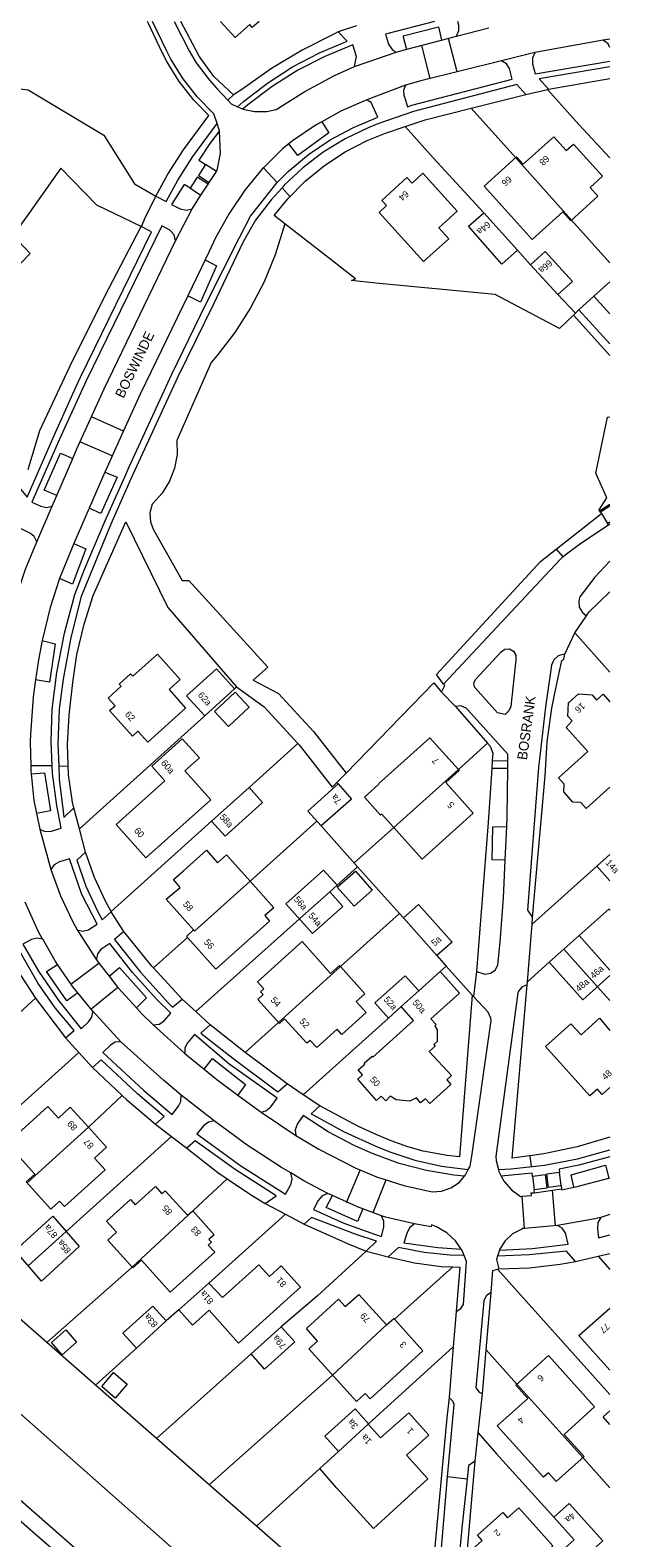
# Model space of a CAD drawing. Header units: metres. Extents: x 83575 to 86200, y 450600 to 453750.
# Tile 24 of 94: x 84762 to 84851, y 451069 to 451299. Entities that reach past the tile are written whole.
import ezdxf
from ezdxf.enums import TextEntityAlignment as Align

# ---------------------------------------------------------------- set-up
doc = ezdxf.new("R2010")
doc.units = ezdxf.units.M
for name, color, linetype, lineweight in [('gw-bs-grondwerklijn', 253, 'Continuous', 18), ('kd-bs-kadastralegrens', 253, 'Continuous', 18), ('og-bs-bebouwing', 253, 'Continuous', 18), ('og-bs-huisnummer', 253, 'Continuous', 18), ('og-bs-straatnaam', 253, 'Continuous', 25), ('vh-bs-randverharding', 253, 'Continuous', 18)]:
    doc.layers.add(name, color=color, linetype=linetype, lineweight=lineweight)
doc.styles.add('Styledgn001', font='dgn001.shx')

msp = doc.modelspace()

# ---------------------------------------------------------------- linework, layer by layer
at = {"layer": 'gw-bs-grondwerklijn'}
for p, q in [((84840.62, 451289.65), (84850, 451291.29)), ((84792.6, 451288.78), (84791.74, 451287.97)), ((84790, 451277.11), (84788.33, 451278.21)), ((84797.17, 451277.69), (84799.25, 451275.43)), ((84785.97, 451274.6), (84787.64, 451273.5)), ((84801.2, 451273.32), (84800, 451274.62)), ((84850, 451249.09), (84844.46, 451255.25)), ((84841.8, 451219.57), (84848.68, 451225)), ((84848.55, 451225.2), (84848.68, 451225)), ((84848.68, 451225), (84849.62, 451223.5)), ((84841.8, 451219.57), (84842.83, 451218.4)), ((84826.43, 451195.62), (84831.32, 451189.99)), ((84764.97, 451186.55), (84761.68, 451186.58)), ((84765.96, 451186.54), (84767.42, 451186.53)), ((84831.98, 451186.14), (84831.43, 451177.93)), ((84808.37, 451184.02), (84809.77, 451185.46)), ((84831.43, 451177.93), (84829.65, 451155.22)), ((84773.96, 451164.32), (84773.94, 451164.36)), ((84758.62, 451157), (84762.42, 451151.13)), ((84784.76, 451150.99), (84780.42, 451155.75)), ((84829.18, 451151.43), (84829.01, 451151.61)), ((84762.42, 451151.13), (84767.01, 451145.12)), ((84794.38, 451142.88), (84789.06, 451147.1)), ((84800.76, 451138.1), (84794.38, 451142.88)), ((84771.12, 451140.59), (84775.63, 451136.33)), ((84837.76, 451127.15), (84837.98, 451125.51)), ((84838.18, 451123.99), (84838.43, 451122.01)), ((84842.57, 451122.59), (84842.31, 451124.58)), ((84788.81, 451046.47), (84705.69, 451118.78)), ((84764.13, 451098.67), (84756.07, 451105.72)), ((84831.11, 451097.57), (84831.87, 451106.32)), ((84771.54, 451092.19), (84764.13, 451098.67)), ((84830.54, 451090.85), (84831.11, 451097.57)), ((84780.84, 451084.05), (84771.54, 451092.19)), ((84788.89, 451077.01), (84780.84, 451084.05)), ((84796.11, 451070.68), (84788.89, 451077.01))]:
    msp.add_line(p, q, dxfattribs=at)
for points in [[(84780.76, 451273.34), (84782.61, 451276.73), (84784.98, 451280.44), (84788.82, 451285.66), (84786.54, 451288), (84784.31, 451290.86), (84782.45, 451293.89), (84781.75, 451295.25), (84779.62, 451299.69), (84779.49, 451300)], [(84808.58, 451298.38), (84807.99, 451298.11), (84803.09, 451295.63), (84798.38, 451292.8), (84793.89, 451289.64), (84792.6, 451288.78), (84789.62, 451291.6), (84787.35, 451294.7), (84784.55, 451300)], [(84747.27, 451296.71), (84756.34, 451287.87), (84758.4, 451289.93), (84761.32, 451289.57), (84772.81, 451282.65)], [(84828.83, 451286.76), (84837.17, 451288.83), (84837.18, 451288.83)], [(84818.78, 451283.98), (84821.8, 451285.01), (84828.83, 451286.76)], [(84772.81, 451282.65), (84777.5, 451275.23), (84780.76, 451273.34)], [(84800.41, 451269.16), (84798.81, 451270.41), (84800.87, 451272.98), (84803.53, 451275.67), (84806.46, 451278.06), (84809.63, 451280.12), (84813, 451281.84), (84815.76, 451282.94), (84818.78, 451283.98)], [(84778.54, 451268.74), (84771.75, 451272.01), (84766.28, 451277.61), (84761.4, 451270.74), (84759, 451267.35), (84761.62, 451264.64), (84755.58, 451258.46), (84749.98, 451263.87), (84749.51, 451263.35), (84745.49, 451267.15), (84744.22, 451267.66), (84743.15, 451268.51), (84742.37, 451269.63), (84741.95, 451270.93), (84741.89, 451271.51), (84730.92, 451282.03)], [(84761.28, 451231.73), (84763.09, 451237.64), (84768.08, 451248.29), (84773.58, 451259.27), (84778.54, 451268.74)], [(84800.41, 451269.16), (84798.95, 451264.44), (84797.26, 451260.3)], [(84844.46, 451255.25), (84842.3, 451253.21), (84832.49, 451258.36), (84814.3, 451260.09), (84810.57, 451260.49), (84811.2, 451260.79), (84807.95, 451263.28), (84800.41, 451269.16)], [(84797.26, 451260.3), (84795.2, 451256.33), (84792.79, 451252.57), (84790.06, 451249.03), (84789.18, 451248.02), (84783.97, 451236.15), (84783.99, 451234.02), (84783.62, 451231.92), (84782.86, 451229.93), (84781.74, 451228.11), (84780.31, 451226.53), (84780.18, 451226.42), (84779.86, 451225.11), (84779.94, 451223.76), (84780.36, 451222.6), (84784.78, 451214.78), (84785.78, 451214.78), (84797.83, 451201.61), (84795.6, 451199.61), (84799.47, 451197.58), (84804.81, 451191.77), (84809.77, 451185.46)], [(84848.41, 451225.42), (84848.34, 451225.54), (84849.53, 451227.37), (84847.85, 451231.14), (84849.62, 451239.68), (84850, 451239.75)], [(84768.26, 451180.16), (84768.04, 451181.04), (84767.47, 451185.16), (84767.3, 451189.84), (84767.54, 451194.26), (84768.1, 451199.23), (84768.74, 451203.52), (84769.83, 451208.14), (84771.21, 451212.53), (84776.18, 451223.73), (84782.57, 451210.67), (84792.99, 451198.64), (84793.08, 451198.57)], [(84824.62, 451199), (84823.57, 451200.46), (84839.43, 451217.71), (84841.8, 451219.57)], [(84846.43, 451209.42), (84846.83, 451210.04), (84850, 451213.09)], [(84838.19, 451163.42), (84840.1, 451185.02), (84840.42, 451190.2), (84841.14, 451195.33), (84841.6, 451197.65), (84842.64, 451202.6), (84842.97, 451202.81), (84843.1, 451203.55)], [(84793.08, 451198.57), (84797.26, 451195.55), (84802.41, 451189.95)], [(84809.77, 451185.46), (84823.16, 451199.22), (84824.31, 451197.78)], [(84805.87, 451034.49), (84707.56, 451120.69), (84629.63, 451188.94)], [(84802.41, 451189.95), (84802.6, 451189.74), (84807.66, 451183.3), (84808.37, 451184.02)], [(84831.32, 451189.99), (84831.72, 451189.53), (84832.15, 451188.47), (84832.06, 451187.36)], [(84773.94, 451164.36), (84773.13, 451165.81), (84771.4, 451169.53), (84770.03, 451173.4)], [(84780.42, 451155.75), (84780.17, 451156.03), (84775.88, 451161.32)], [(84829.01, 451151.61), (84827.08, 451126.95), (84825.17, 451127.16), (84821.5, 451127.85), (84819.16, 451128.5), (84816.62, 451129.4), (84814.44, 451130.31), (84811.67, 451131.61), (84805.77, 451134.74)], [(84850, 451129.96), (84845, 451128.5), (84839.91, 451127.44), (84837.76, 451127.15), (84835.08, 451126.79), (84837.38, 451153.19)], [(84775.63, 451136.33), (84776.35, 451135.66), (84780.71, 451131.94)], [(84707.22, 451134.25), (84747.39, 451099.04), (84811.18, 451042.68)], [(84785.5, 451128.28), (84790.23, 451124.59), (84791.66, 451123.62)], [(84791.66, 451123.62), (84795.2, 451121.22), (84797.44, 451119.85)], [(84803.35, 451116.73), (84810.06, 451113.72), (84812.81, 451112.61)], [(84816.18, 451111.73), (84820.18, 451110.81), (84824.25, 451110.28), (84826.05, 451110.2)], [(84826.05, 451110.2), (84827.09, 451110.15), (84826.56, 451103.41)], [(84833.03, 451109.91), (84837.73, 451110.06), (84842.4, 451110.61), (84844.72, 451111.03)], [(84825.46, 451090.31), (84825.12, 451087.21), (84821.54, 451048.5), (84815.21, 451053.94), (84796.11, 451070.68)], [(84829.16, 451042.17), (84826.66, 451044.35), (84826.29, 451044.49), (84829.42, 451080.6)]]:
    msp.add_lwpolyline(points, dxfattribs=at)
at = {"layer": 'kd-bs-kadastralegrens'}
for p, q in [((84835.62, 451279.22), (84828.83, 451286.76)), ((84818.78, 451283.98), (84819.24, 451283.47)), ((84850, 451263.22), (84844.14, 451269.73)), ((84835.89, 451265.13), (84837.88, 451262.92)), ((84850, 451260.29), (84847.54, 451258.12)), ((84842.06, 451258.36), (84844.75, 451255.53)), ((84844.75, 451255.53), (84844.46, 451255.25)), ((84845.26, 451256.02), (84844.75, 451255.53)), ((84844.65, 451206.8), (84850, 451200.82)), ((84792.76, 451198.29), (84793.08, 451198.57)), ((84769.1, 451176.97), (84788.21, 451194.17)), ((84802.41, 451189.95), (84794.97, 451183.26)), ((84826.88, 451186), (84831.32, 451189.99)), ((84808.54, 451183.81), (84808.37, 451184.02)), ((84789.25, 451178.12), (84773.94, 451164.36)), ((84795.12, 451168.96), (84805.31, 451178.12)), ((84805.95, 451177.41), (84811.53, 451171.17)), ((84811.01, 451171.75), (84817.02, 451177.16)), ((84848.01, 451171.25), (84838.11, 451162.45)), ((84786.85, 451149.1), (84802.66, 451163.23)), ((84817.91, 451164.05), (84818.5, 451163.38)), ((84780.42, 451155.75), (84785.58, 451160.39)), ((84823.62, 451157.64), (84825.04, 451156.05)), ((84837.42, 451153.66), (84840.75, 451156.64)), ((84848.11, 451152.9), (84850, 451150.79)), ((84799.47, 451147.43), (84794.38, 451142.88)), ((84803.24, 451136.44), (84816.23, 451148.13)), ((84754.01, 451129.37), (84769.04, 451142.88)), ((84775.63, 451136.33), (84770.47, 451131.48)), ((84800.53, 451118.22), (84788.83, 451107.73)), ((84764.13, 451098.67), (84777.13, 451110.17)), ((84826.05, 451110.2), (84817.14, 451102.25)), ((84850, 451090.75), (84832.87, 451109.87)), ((84848.22, 451111.82), (84850, 451109.82)), ((84784.25, 451103.67), (84782.35, 451101.98)), ((84777.81, 451097.8), (84771.54, 451092.19)), ((84795.27, 451096.93), (84780.84, 451084.05)), ((84813.2, 451086.27), (84826.1, 451098.03)), ((84831.11, 451097.57), (84835.82, 451092.34)), ((84807.71, 451093.7), (84788.89, 451077.01)), ((84845.88, 451081.15), (84850, 451076.56)), ((84796.11, 451070.68), (84805.74, 451079.46))]:
    msp.add_line(p, q, dxfattribs=at)
for points in [[(84850, 451279.2), (84845.23, 451284.3), (84840.46, 451289.61)], [(84819.24, 451283.47), (84823.05, 451279.2), (84830.79, 451270.8)], [(84808.4, 451168.36), (84811.53, 451171.17), (84817.91, 451164.05), (84808.91, 451155.96)], [(84845.29, 451160.7), (84849.85, 451164.74), (84850, 451164.57)], [(84824.09, 451155.2), (84825.04, 451156.05), (84829.01, 451151.61)], [(84756.77, 451146.06), (84756.88, 451146.14), (84762.42, 451151.13)], [(84783.16, 451130.07), (84777.91, 451125.33), (84767.09, 451115.59)], [(84786.41, 451118.77), (84786.46, 451118.82), (84791.66, 451123.62)], [(84812.81, 451112.61), (84805.39, 451105.79), (84799.86, 451101.07)], [(84829.89, 451084.93), (84832.7, 451081.74), (84841.43, 451072.09)]]:
    msp.add_lwpolyline(points, dxfattribs=at)
at = {"layer": 'og-bs-bebouwing'}
for p, q in [((84835.62, 451279.22), (84844.14, 451269.73)), ((84817.02, 451177.16), (84826.88, 451186)), ((84802.66, 451163.23), (84807.28, 451167.36)), ((84842.96, 451158.62), (84848.11, 451152.9)), ((84799.47, 451147.43), (84808.91, 451155.96)), ((84818.16, 451149.87), (84820.84, 451152.27)), ((84761.13, 451123), (84770.47, 451131.48)), ((84777.13, 451110.17), (84786.41, 451118.77)), ((84761.3, 451110.38), (84767.09, 451115.59)), ((84807.71, 451093.7), (84815.91, 451101.38)), ((84835.82, 451092.34), (84845.88, 451081.15)), ((84808.63, 451082.09), (84813.15, 451086.22))]:
    msp.add_line(p, q, dxfattribs=at)
for points in [[(84796.5, 451300), (84795.46, 451299.07), (84795.07, 451299.52), (84792.85, 451297.53), (84790.63, 451300)], [(84848.87, 451276.39), (84846.97, 451274.69), (84848.17, 451273.35), (84844.01, 451269.61), (84842.8, 451270.95), (84838.15, 451266.76), (84830.83, 451274.9), (84835.77, 451279.35), (84836.78, 451278.23), (84841.43, 451282.42), (84843.33, 451280.32), (84844.44, 451281.31), (84848.87, 451276.39)], [(84814.82, 451270.88), (84815.93, 451271.93), (84815.2, 451272.69), (84819.04, 451276.2), (84819.82, 451275.35), (84821.45, 451276.89), (84826.7, 451271.1), (84823.9, 451268.56), (84825.41, 451266.86), (84821.59, 451263.4), (84814.82, 451270.88)], [(84830.79, 451270.8), (84835.89, 451265.13), (84833.51, 451263), (84828.45, 451268.77), (84830.79, 451270.8)], [(84840.11, 451264.93), (84844.29, 451260.37), (84842.06, 451258.36), (84837.88, 451262.92), (84840.11, 451264.93)], [(84850, 451250.88), (84845.26, 451256.02), (84847.54, 451258.12), (84850, 451255.45)], [(84782.77, 451198.17), (84785.3, 451195.35), (84779.52, 451190.17), (84778.03, 451191.83), (84777.2, 451191.09), (84773.72, 451194.97), (84774.54, 451195.7), (84773.51, 451196.85), (84775.5, 451198.67), (84775.18, 451199.02), (84776.92, 451200.57), (84777.25, 451200.2), (84781.02, 451203.58), (84784.49, 451199.71), (84782.77, 451198.17)], [(84792.76, 451198.29), (84788.21, 451194.17), (84785.46, 451197.22), (84790.03, 451201.34), (84792.76, 451198.29)], [(84792.83, 451197.8), (84794.98, 451195.51), (84791.83, 451192.55), (84789.68, 451194.84), (84792.83, 451197.8)], [(84850, 451183.29), (84846.39, 451180.04), (84845.53, 451180.98), (84844.31, 451181.01), (84842.95, 451182.57), (84843.03, 451183.76), (84842.17, 451184.72), (84846.63, 451188.74), (84843.31, 451192.41), (84844.21, 451193.42), (84843.56, 451194.13), (84843.66, 451196.16), (84845.21, 451197.52), (84847.26, 451197.4), (84847.93, 451196.58), (84848.95, 451197.49), (84850, 451196.32)], [(84785.18, 451185.79), (84789.13, 451181.38), (84779.26, 451172.56), (84774.7, 451177.61), (84782.15, 451184.28), (84780.15, 451186.52), (84784.77, 451190.66), (84787.42, 451187.79), (84785.18, 451185.79)], [(84826.88, 451186), (84827.02, 451185.85), (84824.97, 451184.02), (84829.15, 451179.33), (84821.35, 451172.33), (84815.21, 451179.18), (84815.03, 451179.02), (84812.55, 451181.77), (84814.78, 451183.78), (84814.72, 451183.83), (84822.55, 451190.84), (84826.88, 451186)], [(84810.57, 451181.48), (84805.95, 451177.41), (84803.92, 451179.67), (84808.54, 451183.81), (84810.58, 451181.48), (84810.57, 451181.48)], [(84794.97, 451183.26), (84797.04, 451180.96), (84791.32, 451175.83), (84789.25, 451178.12), (84794.97, 451183.26)], [(84795.12, 451168.96), (84798.73, 451164.93), (84797.39, 451163.73), (84798.11, 451162.91), (84793.38, 451158.67), (84789.89, 451155.56), (84785.58, 451160.39), (84785.42, 451160.56), (84786.52, 451161.58), (84782.34, 451166.22), (84784.45, 451168.04), (84783.46, 451169.21), (84784.97, 451170.56), (84788.46, 451173.69), (84790.18, 451171.77), (84791.52, 451172.97), (84795.12, 451168.96)], [(84850, 451169.01), (84848, 451171.26), (84850, 451173.03)], [(84807.28, 451167.36), (84809.28, 451165.12), (84804.66, 451160.99), (84800.59, 451165.54), (84806.33, 451170.67), (84808.4, 451168.36), (84807.28, 451167.36)], [(84811.19, 451170.52), (84813.75, 451167.62), (84810.99, 451165.18), (84808.43, 451168.08), (84811.19, 451170.52)], [(84786.52, 451161.58), (84786.7, 451161.39), (84795.12, 451168.96)], [(84820.82, 451165.45), (84825.94, 451159.68), (84823.62, 451157.64), (84818.5, 451163.38), (84820.82, 451165.45)], [(84850, 451154.59), (84845.87, 451150.9), (84840.75, 451156.64), (84845.29, 451160.7), (84850, 451155.42)], [(84808.91, 451155.96), (84812.62, 451151.83), (84811.28, 451150.63), (84812.83, 451148.97), (84809.12, 451145.61), (84808.38, 451146.43), (84805.28, 451143.62), (84804.29, 451144.68), (84803.79, 451144.27), (84800.4, 451148), (84799.59, 451147.3), (84796.29, 451150.96), (84797.11, 451151.69), (84796.74, 451152.1), (84797.24, 451152.55), (84796.24, 451153.65), (84803.05, 451159.77), (84807.41, 451154.92), (84808.75, 451156.13), (84808.91, 451155.96)], [(84824.09, 451155.2), (84827.07, 451151.89), (84822.7, 451148), (84823.51, 451147.16), (84823.28, 451146.93), (84823.67, 451146.35), (84823.64, 451144.55), (84823.13, 451144.07), (84823.35, 451143.83), (84822.43, 451143.03), (84825.82, 451139.38), (84825.11, 451138.72), (84825.75, 451137.98), (84822.54, 451135.1), (84821.89, 451135.83), (84821.12, 451135.19), (84820.48, 451135.96), (84819.5, 451135.45), (84817.41, 451135.64), (84816.47, 451136.21), (84815.8, 451135.53), (84815.1, 451136.22), (84814.38, 451135.56), (84811.55, 451138.83), (84812.28, 451139.48), (84811.63, 451140.22), (84812.64, 451141.11), (84812.54, 451141.23), (84813.73, 451142.29), (84813.83, 451142.18), (84820.06, 451147.74), (84818.16, 451149.87), (84816.23, 451148.13), (84814.16, 451150.42), (84818.77, 451154.57), (84820.84, 451152.27), (84824.09, 451155.2)], [(84850, 451137.54), (84848.82, 451136.48), (84848.1, 451137.29), (84846.95, 451136.27), (84840.19, 451143.77), (84844.05, 451147.25), (84845.6, 451145.54), (84848.41, 451148.08), (84850, 451146.23)], [(84770.47, 451131.48), (84773.24, 451128.44), (84771.42, 451126.78), (84773.04, 451125), (84766.83, 451119.4), (84766.09, 451120.22), (84764.74, 451119), (84760.99, 451123.16), (84762.33, 451124.35), (84758.12, 451129.03), (84764.31, 451134.66), (84765.91, 451132.89), (84767.69, 451134.53), (84770.47, 451131.48)], [(84786.41, 451118.77), (84789.67, 451115.11), (84788.86, 451114.39), (84789.23, 451113.98), (84788.72, 451113.53), (84789.73, 451112.45), (84782.97, 451106.36), (84778.59, 451111.23), (84777.26, 451110.04), (84773.44, 451114.27), (84774.78, 451115.47), (84773.23, 451117.19), (84776.88, 451120.48), (84777.63, 451119.65), (84780.72, 451122.43), (84781.67, 451121.35), (84782.2, 451121.81), (84785.6, 451118.07), (84786.41, 451118.77)], [(84767.09, 451115.59), (84769.09, 451113.29), (84763.32, 451108.05), (84759.31, 451112.68), (84765.08, 451117.91), (84767.09, 451115.59)], [(84802.88, 451107.14), (84793.35, 451098.6), (84788.87, 451103.6), (84786.33, 451101.31), (84784.25, 451103.67), (84788.83, 451107.73), (84790.9, 451105.54), (84796.46, 451110.53), (84798.07, 451108.74), (84799.89, 451110.38), (84802.84, 451107.11), (84802.88, 451107.14)], [(84817.14, 451102.25), (84821.49, 451097.42), (84813.42, 451090.1), (84812.68, 451090.91), (84811.34, 451089.7), (84804.1, 451097.7), (84805.42, 451098.9), (84803.72, 451100.83), (84808.62, 451105.27), (84809.62, 451104.16), (84811.73, 451106.01), (84815.91, 451101.38), (84817.04, 451102.36), (84817.14, 451102.25)], [(84782.35, 451101.98), (84777.81, 451097.8), (84775.73, 451100.1), (84780.31, 451104.22), (84782.35, 451101.98)], [(84850, 451094.46), (84845.27, 451099.73), (84850, 451103.93)], [(84801.93, 451098.78), (84797.34, 451094.63), (84795.27, 451096.93), (84799.86, 451101.07), (84801.93, 451098.78)], [(84768.68, 451098.71), (84766.48, 451096.78), (84764.83, 451098.67), (84767.03, 451100.6), (84768.68, 451098.71)], [(84847.65, 451088.87), (84843.01, 451084.68), (84846.04, 451081.3), (84841.8, 451077.49), (84840.61, 451078.82), (84839.86, 451078.15), (84832.82, 451085.96), (84837.48, 451090.15), (84835.64, 451092.17), (84840.62, 451096.69), (84847.65, 451088.87)], [(84774.33, 451094.09), (84776.39, 451092.32), (84774.58, 451090.2), (84772.51, 451091.97), (84774.33, 451094.09)], [(84819.33, 451087.99), (84822.4, 451084.56), (84818.98, 451081.5), (84822.24, 451077.9), (84816.94, 451073.09), (84813.95, 451070.35), (84808.35, 451076.47), (84805.74, 451079.46), (84808.63, 451082.09), (84806.55, 451084.41), (84811.15, 451088.55), (84813.2, 451086.27), (84813.15, 451086.22), (84815.02, 451084.13), (84819.33, 451087.99)], [(84850, 451086.2), (84848.96, 451087.36), (84850, 451088.28)], [(84841.31, 451067.7), (84838.48, 451065.16), (84839.22, 451064.34), (84835.35, 451060.87), (84829.39, 451067.49), (84830.51, 451068.5), (84829.78, 451069.31), (84833.65, 451072.8), (84834.39, 451071.98), (84836.08, 451073.51), (84841.31, 451067.7)], [(84843.76, 451074.16), (84848.89, 451068.45), (84846.59, 451066.36), (84848.7, 451064.03), (84846.4, 451061.96), (84842.26, 451066.57), (84844.54, 451068.63), (84841.43, 451072.09), (84843.76, 451074.16)]]:
    msp.add_lwpolyline(points, dxfattribs=at)
at = {"layer": 'vh-bs-randverharding'}
for p, q in [((84811.37, 451299.34), (84808.58, 451298.38)), ((84826.61, 451297.74), (84831.54, 451298.99)), ((84819.03, 451295.75), (84824.32, 451297.14)), ((84821.28, 451296.34), (84822.55, 451291.3)), ((84824.32, 451297.14), (84826.61, 451297.74)), ((84826.68, 451292.32), (84825.36, 451297.41)), ((84848.97, 451297.12), (84838.55, 451295.23)), ((84850, 451297.29), (84848.97, 451297.12)), ((84811.05, 451293.14), (84817.38, 451295.32)), ((84817.38, 451295.32), (84819.03, 451295.75)), ((84838.55, 451295.23), (84833.48, 451294)), ((84818.84, 451290.27), (84812.93, 451288.03)), ((84837.18, 451288.83), (84840.46, 451289.61)), ((84840.46, 451289.61), (84840.62, 451289.65)), ((84790.09, 451284.42), (84789.58, 451285.9)), ((84806.08, 451284.71), (84807.15, 451283.02)), ((84790.46, 451283.32), (84790.09, 451284.42)), ((84788.74, 451275.18), (84788.91, 451275.44)), ((84788.91, 451275.44), (84790, 451277.11)), ((84780.76, 451273.34), (84782.32, 451272.54)), ((84786.28, 451271.42), (84787.64, 451273.5)), ((84787.64, 451273.5), (84788.74, 451275.18)), ((84783.76, 451266.57), (84786.28, 451271.42)), ((84788.29, 451263.65), (84785.63, 451258.17)), ((84770.92, 451239.79), (84775.8, 451237.61)), ((84774.09, 451233.8), (84769.19, 451235.92)), ((84765.67, 451227.75), (84768.11, 451233.41)), ((84773, 451231.33), (84770.6, 451225.8)), ((84773, 451231.33), (84774.84, 451230.53)), ((84764.97, 451226.12), (84765.67, 451227.75)), ((84762.62, 451220.67), (84764.97, 451226.12)), ((84770.6, 451225.8), (84768.27, 451220.43)), ((84848.41, 451225.42), (84850, 451226.43)), ((84848.55, 451225.2), (84848.41, 451225.42)), ((84850, 451226.1), (84848.55, 451225.2)), ((84849.62, 451223.5), (84850, 451223.74)), ((84849.76, 451223.28), (84849.62, 451223.5)), ((84849.76, 451223.28), (84850, 451223.43)), ((84844.65, 451206.8), (84846.43, 451209.42)), ((84843.1, 451203.55), (84844.65, 451206.8)), ((84763.43, 451205.66), (84765.4, 451205.17)), ((84824.31, 451197.78), (84826.43, 451195.62)), ((84832.06, 451187.36), (84831.98, 451186.14)), ((84834.43, 451186.13), (84831.98, 451186.14)), ((84832.06, 451187.36), (84834.42, 451187.34)), ((84834.43, 451186.13), (84834.42, 451187.34)), ((84761.74, 451185.33), (84763.79, 451185.5)), ((84762.58, 451179.28), (84763.06, 451176.9)), ((84769.1, 451176.97), (84768.26, 451180.16)), ((84763.06, 451176.9), (84764.77, 451170.77)), ((84770.03, 451173.4), (84769.1, 451176.97)), ((84834.02, 451172.17), (84834.26, 451177.29)), ((84775.88, 451161.32), (84773.96, 451164.32)), ((84838.11, 451162.45), (84838.19, 451163.42)), ((84768.79, 451161.54), (84771.7, 451156.97)), ((84837.42, 451153.66), (84838.11, 451162.45)), ((84767.81, 451153.31), (84772.05, 451156.49)), ((84829.65, 451155.22), (84829.18, 451151.43)), ((84837.38, 451153.19), (84837.42, 451153.66)), ((84771.12, 451149.2), (84768.85, 451151.99)), ((84774.98, 451152.79), (84770.87, 451149.44)), ((84775.43, 451144.48), (84771.12, 451149.2)), ((84786.85, 451149.1), (84784.76, 451150.99)), ((84789.06, 451147.1), (84786.85, 451149.1)), ((84780.36, 451147.09), (84785.19, 451142.7)), ((84767.01, 451145.12), (84769.04, 451142.88)), ((84769.04, 451142.88), (84771.12, 451140.59)), ((84785.19, 451142.7), (84788.13, 451140.33)), ((84788.13, 451140.33), (84790.07, 451138.76)), ((84790.07, 451138.76), (84793.28, 451136.38)), ((84803.24, 451136.44), (84800.76, 451138.1)), ((84789.66, 451132.47), (84784.61, 451136.37)), ((84793.28, 451136.38), (84796.82, 451133.76)), ((84805.77, 451134.74), (84803.24, 451136.44)), ((84796.82, 451133.76), (84802.1, 451130.2)), ((84780.71, 451131.94), (84783.16, 451130.07)), ((84783.16, 451130.07), (84785.5, 451128.28)), ((84809.85, 451120.03), (84811.91, 451124.95)), ((84849.8, 451123.73), (84850, 451123.78)), ((84807.68, 451121.08), (84806.99, 451121.39)), ((84815.84, 451123.44), (84813.86, 451118.42)), ((84838.49, 451121.51), (84838.43, 451122.01)), ((84838.49, 451121.51), (84842.63, 451122.09)), ((84841.17, 451121.88), (84841.64, 451116.46)), ((84842.57, 451122.59), (84842.63, 451122.09)), ((84797.44, 451119.85), (84800.53, 451118.22)), ((84836.97, 451116.05), (84836.6, 451120.97)), ((84800.53, 451118.22), (84803.35, 451116.73)), ((84815.14, 451117.98), (84812.31, 451119.03)), ((84850, 451118.18), (84848.58, 451117.74)), ((84821.57, 451116.51), (84820.19, 451116.75)), ((84841.99, 451116.5), (84836.97, 451116.05)), ((84812.81, 451112.61), (84816.18, 451111.73)), ((84833.13, 451112.73), (84832.85, 451111.84)), ((84848.22, 451111.82), (84850, 451112.22)), ((84832.87, 451109.87), (84833.03, 451109.91)), ((84844.72, 451111.03), (84848.22, 451111.82)), ((84826.56, 451103.41), (84826.1, 451098.03)), ((84826.1, 451098.03), (84825.46, 451090.31)), ((84829.89, 451084.93), (84830.54, 451090.85)), ((84829.42, 451080.6), (84829.89, 451084.93)), ((84828.22, 451077.85), (84825.21, 451078.2))]:
    msp.add_line(p, q, dxfattribs=at)
for points in [[(84789.58, 451285.9), (84787.1, 451288.44), (84784.91, 451291.24), (84783.05, 451294.26), (84782.39, 451295.56), (84780.26, 451300)], [(84783.58, 451300), (84785.83, 451295.53), (84786.89, 451293.7), (84788.92, 451291.02), (84790.05, 451289.77), (84791.74, 451287.97)], [(84793.21, 451286.99), (84794.13, 451287.79), (84797.76, 451290.59), (84801.62, 451293.07), (84805.69, 451295.2), (84809.92, 451296.97), (84808.58, 451298.38)], [(84823.26, 451300), (84815.78, 451298.04), (84816.25, 451296.54), (84816.79, 451295.73), (84817.38, 451295.32)], [(84819.03, 451295.75), (84819, 451295.85), (84818.48, 451297.79), (84823.84, 451299.16), (84824.32, 451297.14)], [(84826.61, 451297.74), (84826.96, 451298.61), (84826.95, 451299.41), (84826.79, 451300)], [(84811.05, 451293.14), (84811.32, 451294.4), (84811.33, 451294.65), (84810.78, 451296.41), (84806.5, 451294.65), (84802.39, 451292.54), (84798.49, 451290.07), (84794.8, 451287.28), (84794.04, 451286.63)], [(84850, 451296.03), (84849.7, 451296.59), (84848.97, 451297.12)], [(84818.84, 451290.27), (84818.52, 451289.49), (84818.59, 451288.64), (84818.65, 451288.48), (84819.14, 451286.97), (84819.79, 451287.21), (84835.1, 451291.19), (84834.68, 451292.82), (84834.2, 451293.55), (84833.48, 451294)], [(84833.48, 451294), (84821.14, 451290.95), (84818.84, 451290.27)], [(84838.55, 451295.23), (84838.54, 451295.22), (84838.17, 451294.41), (84838.2, 451293.51), (84838.59, 451291.99), (84850, 451293.94)], [(84794.04, 451286.63), (84795.79, 451286.26), (84797.66, 451286.27), (84799.12, 451286.56), (84803.47, 451289.33), (84808.02, 451291.76), (84811.05, 451293.14)], [(84850, 451293.08), (84839.21, 451291.22), (84840.62, 451289.65)], [(84837.18, 451288.83), (84835.82, 451290.37), (84820.04, 451286.27), (84814.63, 451284.38), (84813.12, 451283.79), (84809.61, 451282.1), (84806.28, 451280.06), (84803.18, 451277.69), (84800.35, 451275.02), (84800, 451274.62)], [(84791.74, 451287.97), (84792.25, 451287.42), (84793.21, 451286.99)], [(84793.21, 451286.99), (84793.96, 451286.65), (84794.04, 451286.63)], [(84799.25, 451275.43), (84800.93, 451277.13), (84804.02, 451279.7), (84807.34, 451281.95), (84810.88, 451283.85), (84814.59, 451285.4), (84813.57, 451287.63), (84812.99, 451288), (84812.93, 451288.03)], [(84812.93, 451288.03), (84808.97, 451286.31), (84806.08, 451284.71)], [(84806.08, 451284.71), (84805.19, 451284.23), (84801.62, 451281.8), (84801.03, 451281.35)], [(84782.32, 451272.54), (84784.09, 451275.79), (84786.39, 451279.4), (84790.09, 451284.42)], [(84790.46, 451283.32), (84788.97, 451281.4), (84787.34, 451278.85), (84788.33, 451278.21)], [(84790, 451277.11), (84790.13, 451277.3), (84790.6, 451279.88), (84790.47, 451283.29), (84790.46, 451283.32)], [(84807.15, 451283.02), (84802.42, 451279.57), (84801.03, 451281.35)], [(84801.03, 451281.35), (84800.06, 451280.59), (84797.17, 451277.69)], [(84788.33, 451278.21), (84787.24, 451276.53), (84788.91, 451275.44)], [(84797.17, 451277.69), (84797.04, 451277.56), (84794.32, 451274.27), (84791.92, 451270.74), (84789.87, 451267), (84788.91, 451264.93), (84788.29, 451263.65)], [(84764.97, 451186.55), (84764.79, 451190.29), (84764.96, 451195.2), (84765.68, 451200.79), (84766.85, 451206.76), (84768.41, 451212.64), (84769.82, 451216.35), (84772.97, 451223.8), (84776.01, 451230.58), (84776.69, 451232.1), (84783.21, 451246.24), (84788.44, 451256.99), (84793.51, 451267.08), (84795.21, 451270.31), (84799.25, 451275.43)], [(84788.74, 451275.18), (84787.06, 451276.27), (84785.97, 451274.6)], [(84800, 451274.62), (84798.34, 451272.82), (84795.96, 451269.71), (84794.09, 451266.38), (84789.5, 451256.79), (84784.13, 451245.82), (84776.94, 451230.27), (84773.92, 451223.38)], [(84780.76, 451273.34), (84779.15, 451270.17), (84778.57, 451268.8), (84778.54, 451268.74)], [(84785.97, 451274.6), (84785.09, 451275.15), (84783.17, 451272.1)], [(84783.17, 451272.1), (84784.48, 451271.44), (84785.41, 451271.24), (84786.28, 451271.42)], [(84759.9, 451228.97), (84761.16, 451227.51), (84765.26, 451236.88), (84768.55, 451244.28), (84769.26, 451245.76), (84780.1, 451267.93), (84778.54, 451268.74), (84778.54, 451268.74)], [(84783.76, 451266.57), (84783.54, 451267.45), (84782.96, 451268.15), (84782.89, 451268.2), (84781.69, 451268.84), (84770.13, 451245.24), (84766.05, 451236.31), (84761.86, 451226.73), (84763.24, 451226.1), (84764.12, 451225.92), (84764.97, 451226.12)], [(84768.11, 451233.41), (84768.74, 451234.88), (84772.86, 451243.98), (84783.76, 451266.57)], [(84788.29, 451263.65), (84790, 451262.76), (84787.56, 451257.2), (84785.63, 451258.17)], [(84785.63, 451258.17), (84778.37, 451243.2), (84775.83, 451237.6), (84773.27, 451231.95), (84773, 451231.33)], [(84765.67, 451227.75), (84763.74, 451228.58), (84766.23, 451234.22), (84768.11, 451233.41)], [(84774.84, 451230.53), (84772.4, 451225.02), (84770.6, 451225.8)], [(84762.62, 451220.67), (84762.21, 451221.5), (84761.66, 451221.98), (84760.13, 451222.71), (84759.01, 451220.29), (84757.43, 451216.11), (84756.22, 451211.8)], [(84773.92, 451223.38), (84769.37, 451212.35), (84767.8, 451206.09), (84766.61, 451199.75), (84766, 451195.18), (84765.82, 451189.84), (84765.96, 451186.54)], [(84842.83, 451218.4), (84843.17, 451218.71), (84845.56, 451220.51), (84849.76, 451223.28)], [(84759.39, 451211.89), (84760.9, 451216.52), (84762.62, 451220.67)], [(84768.27, 451220.43), (84766.27, 451215.62), (84766.09, 451215.09)], [(84768.27, 451220.43), (84770.08, 451219.62), (84768.03, 451214.23), (84766.09, 451215.09)], [(84824.62, 451199), (84842.33, 451217.94), (84842.83, 451218.4)], [(84850, 451217.75), (84847.7, 451215.31), (84846.7, 451214.01)], [(84766.09, 451215.09), (84764.65, 451210.7), (84763.43, 451205.66)], [(84846.7, 451214.01), (84845.38, 451212.31), (84845.23, 451211.71), (84845.32, 451210.75), (84845.79, 451209.91), (84846.43, 451209.42)], [(84763.43, 451205.66), (84762.85, 451202.71), (84762.42, 451199.64)], [(84765.4, 451205.17), (84764.54, 451199.29), (84762.42, 451199.64)], [(84829.48, 451199.71), (84833.4, 451203.92), (84833.95, 451204.31), (84834.66, 451204.36), (84835.3, 451204.03), (84835.66, 451203.42), (84835.65, 451202.71), (84834.86, 451195.61), (84834.59, 451194.92), (84834.02, 451194.36), (84832.83, 451194.61), (84829.44, 451198.42), (84829.35, 451198.55), (84829.22, 451199.15), (84829.48, 451199.71)], [(84843.1, 451203.55), (84842.82, 451203.54), (84842.09, 451203.31), (84841.43, 451202.72), (84841.08, 451201.91), (84840.15, 451195.53), (84839.12, 451186.28), (84837.4, 451164.57), (84838.19, 451163.42)], [(84762.42, 451199.64), (84762.06, 451197.05), (84761.66, 451191.35), (84761.62, 451190.21), (84761.68, 451186.58)], [(84824.31, 451197.78), (84824.81, 451198.82), (84824.62, 451199)], [(84834.42, 451187.34), (84834.4, 451188.35), (84828.3, 451195.15), (84828.06, 451195.36), (84827.28, 451195.68), (84826.43, 451195.62)], [(84761.68, 451186.58), (84761.7, 451185.74), (84761.74, 451185.33)], [(84763.06, 451176.9), (84763.74, 451176.6), (84764.65, 451176.57), (84766.35, 451177.08), (84765.65, 451180.51), (84765.02, 451185.38), (84764.97, 451186.55)], [(84765.96, 451186.54), (84766.04, 451184.5), (84766.66, 451179.19), (84766.74, 451178.7), (84768.26, 451180.16)], [(84834.26, 451177.29), (84834.33, 451178.78), (84834.43, 451186.13)], [(84761.74, 451185.33), (84762.18, 451181.29), (84762.58, 451179.28)], [(84763.79, 451185.5), (84764.7, 451179.7), (84762.58, 451179.28)], [(84834.02, 451172.17), (84832.03, 451172.21), (84832.15, 451177.25), (84834.26, 451177.29)], [(84768.79, 451161.54), (84769.64, 451161.36), (84770.48, 451161.57), (84770.54, 451161.61), (84771.84, 451162.44), (84769.46, 451166.94), (84767.58, 451172.4), (84766.05, 451171.91), (84765.27, 451171.47), (84764.77, 451170.77)], [(84770.03, 451173.4), (84768.73, 451172.17), (84770.11, 451168.21), (84771.87, 451164.41), (84772.58, 451163.11), (84773.96, 451164.32)], [(84829.65, 451155.22), (84830.6, 451154.89), (84830.94, 451154.83), (84831.79, 451154.95), (84832.49, 451155.44), (84832.89, 451156.2), (84833.28, 451159.71), (84833.76, 451166.42), (84834.02, 451172.17)], [(84764.77, 451170.77), (84766.23, 451166.75), (84768.05, 451162.89), (84768.79, 451161.54)], [(84763.46, 451160.15), (84762.87, 451161.28), (84760.82, 451165.78)], [(84775.88, 451161.32), (84774.45, 451160.07), (84778.41, 451155.11), (84782.68, 451150.41), (84783.32, 451149.76), (84784.76, 451150.99)], [(84767.01, 451145.12), (84768.29, 451146.25), (84765.39, 451149.7), (84762.81, 451153.39), (84760.57, 451157.29), (84760.05, 451158.32), (84758.62, 451157)], [(84763.46, 451160.15), (84762.65, 451160.31), (84761.78, 451160.09), (84760.49, 451159.39), (84762.89, 451155.28), (84765.97, 451150.76), (84769.37, 451146.48), (84770.49, 451147.55), (84770.99, 451148.25), (84771.13, 451149.09), (84771.12, 451149.2)], [(84765.79, 451156.3), (84765.42, 451156.84), (84763.53, 451160.13), (84763.46, 451160.15)], [(84780.36, 451147.09), (84781.26, 451147.2), (84781.97, 451147.63), (84783.07, 451148.85), (84780.92, 451150.97), (84777.18, 451155.08), (84773.75, 451159.46), (84772.38, 451158.56), (84771.86, 451157.92), (84771.69, 451157.1), (84771.7, 451156.97)], [(84768.85, 451151.99), (84767.19, 451150.73), (84764.08, 451155.23), (84765.79, 451156.3)], [(84768.85, 451151.99), (84768.11, 451152.9), (84767.82, 451153.32), (84765.79, 451156.3)], [(84771.7, 451156.97), (84772.07, 451156.5), (84773.62, 451154.52)], [(84773.62, 451154.52), (84775.24, 451155.83), (84779.35, 451151.19), (84777.81, 451149.69)], [(84773.62, 451154.52), (84774.98, 451152.79), (84775.02, 451152.74), (84777.81, 451149.69)], [(84828.39, 451125.03), (84828.66, 451125.57), (84828.95, 451127.06), (84831.87, 451147.76), (84831.82, 451148.11), (84831.44, 451149.02), (84829.18, 451151.43)], [(84837.38, 451153.19), (84836.6, 451152.88), (84836.06, 451152.24), (84835.94, 451151.94), (84832.57, 451127.01), (84832.63, 451126.4), (84832.98, 451125.06)], [(84777.81, 451149.69), (84778.64, 451148.78), (84780.36, 451147.09)], [(84789.06, 451147.1), (84787.64, 451145.84), (84792.49, 451141.99), (84799.38, 451136.88), (84800.76, 451138.1)], [(84775.43, 451144.48), (84774.58, 451144.43), (84773.84, 451144), (84772.68, 451142.89), (84778.93, 451137.09), (84783.24, 451133.4), (84784.2, 451134.69), (84784.56, 451135.43), (84784.61, 451136.37)], [(84784.61, 451136.37), (84781.91, 451138.64), (84775.43, 451144.48)], [(84796.82, 451133.76), (84797.54, 451133.99), (84798.28, 451134.59), (84799.24, 451135.93), (84791.9, 451141.17), (84786.65, 451145.61), (84785.65, 451144.42), (84785.54, 451144.3), (84785.17, 451143.54), (84785.19, 451142.7)], [(84780.71, 451131.94), (84782.04, 451133.14), (84777.99, 451136.59), (84772.44, 451141.77), (84771.12, 451140.59)], [(84788.13, 451140.33), (84789.39, 451141.97), (84794.42, 451137.98), (84793.28, 451136.38)], [(84827.84, 451124.03), (84826.2, 451124.19), (84822, 451124.88), (84817.88, 451125.96), (84813.88, 451127.41), (84811, 451128.68), (84807.01, 451130.8), (84803.23, 451133.27), (84802.32, 451131.96), (84802.3, 451131.92), (84802, 451131.09), (84802.1, 451130.2)], [(84805.77, 451134.74), (84804.46, 451133.55), (84804.76, 451133.37), (84809.49, 451130.78), (84814.4, 451128.54), (84816.28, 451127.77), (84820.24, 451126.46), (84824.3, 451125.54), (84828.39, 451125.03)], [(84789.66, 451132.47), (84788.81, 451132.28), (84788.07, 451131.74), (84787.01, 451130.47), (84793.71, 451125.59), (84800.55, 451121.3), (84801.3, 451122.65), (84801.33, 451122.72), (84801.52, 451123.62), (84801.32, 451124.52)], [(84801.32, 451124.52), (84799.92, 451125.35), (84794.68, 451128.74), (84789.66, 451132.47)], [(84797.44, 451119.85), (84799.12, 451121.05), (84792.85, 451125.04), (84786.76, 451129.39), (84785.5, 451128.28)], [(84802.1, 451130.2), (84805.6, 451128.16), (84811.16, 451125.29), (84814.39, 451123.95), (84818.58, 451122.6), (84822.88, 451121.64)], [(84832.98, 451125.06), (84834.91, 451125.17), (84840.01, 451125.73), (84845.05, 451126.69), (84850, 451128.04)], [(84850, 451126.97), (84845.24, 451125.68), (84842.25, 451125.08), (84842.31, 451124.58)], [(84806.99, 451121.39), (84803.3, 451123.34), (84801.32, 451124.52)], [(84822.88, 451121.64), (84824.29, 451121.74), (84825.73, 451122.23), (84826.99, 451123.07), (84827.84, 451124.03)], [(84827.84, 451124.03), (84827.99, 451124.21), (84828.39, 451125.03)], [(84832.98, 451125.06), (84833.06, 451124.74), (84833.43, 451124.03)], [(84838.18, 451123.99), (84838.11, 451124.49), (84833.43, 451124.03)], [(84833.43, 451124.03), (84833.86, 451123.23), (84834.99, 451121.94), (84836.38, 451120.95), (84836.6, 451120.97)], [(84838.43, 451122.01), (84840.42, 451122.26), (84840.16, 451124.25), (84838.18, 451123.99)], [(84842.31, 451124.58), (84840.33, 451124.32), (84840.58, 451122.34), (84842.57, 451122.59)], [(84844.51, 451122.33), (84844.1, 451124.24), (84849.3, 451125.69), (84849.8, 451123.73)], [(84844.51, 451122.33), (84844.77, 451122.38), (84849.8, 451123.73)], [(84806.99, 451121.39), (84806.96, 451121.38), (84806.12, 451121.02), (84805.52, 451120.34), (84804.79, 451118.97), (84809.44, 451116.87), (84814.24, 451115.13), (84815.15, 451114.85), (84815.5, 451116.29), (84815.51, 451117.18), (84815.14, 451117.98)], [(84836.6, 451120.97), (84838.04, 451121.08), (84837.99, 451121.48), (84838.49, 451121.51)], [(84842.63, 451122.09), (84842.65, 451121.93), (84844.51, 451122.33)], [(84812.31, 451119.03), (84811.48, 451117.13), (84806.73, 451119.26), (84807.68, 451121.08)], [(84812.31, 451119.03), (84811.48, 451119.34), (84807.68, 451121.08)], [(84812.81, 451112.61), (84814.42, 451114.1), (84811.3, 451115.14), (84804.51, 451117.72), (84803.35, 451116.73)], [(84820.19, 451116.75), (84815.79, 451117.79), (84815.14, 451117.98)], [(84848.58, 451117.74), (84847.45, 451117.49), (84841.99, 451116.5)], [(84848.58, 451117.74), (84848.16, 451116.99), (84848.07, 451116.06), (84848.27, 451114.64), (84850, 451115.11)], [(84820.19, 451116.75), (84819.45, 451116.15), (84819.03, 451115.31), (84818.56, 451113.86), (84823.75, 451113.16), (84827.32, 451112.92)], [(84827.32, 451112.92), (84826.45, 451114.19), (84825.13, 451115.41), (84823.57, 451116.3), (84822.8, 451116.59), (84822.75, 451116.3), (84821.57, 451116.51)], [(84833.13, 451112.73), (84838.2, 451112.99), (84843.62, 451113.66), (84843.26, 451115.18), (84843.19, 451115.42), (84842.72, 451116.1), (84841.99, 451116.5)], [(84836.97, 451116.05), (84836.7, 451116.03), (84836.54, 451115.97), (84835.16, 451115.23), (84834.01, 451114.16), (84833.17, 451112.84), (84833.13, 451112.73)], [(84827.77, 451111.96), (84825.58, 451111.99), (84821.65, 451112.38), (84817.78, 451113.15), (84816.18, 451111.73)], [(84827.77, 451111.96), (84827.47, 451112.71), (84827.32, 451112.92)], [(84844.72, 451111.03), (84843.37, 451112.62), (84837.7, 451112.03), (84832.85, 451111.84)], [(84826.56, 451103.41), (84827.26, 451103.85), (84827.66, 451104.48), (84828.13, 451111.05), (84827.77, 451111.96)], [(84831.87, 451106.32), (84832.14, 451109.66), (84832.87, 451109.87)], [(84832.85, 451111.84), (84832.69, 451111.34), (84833.03, 451109.91)], [(84831.87, 451106.32), (84831.17, 451105.84), (84830.76, 451105.1), (84830.75, 451105.05), (84829.57, 451091.77), (84830.04, 451091.13), (84830.54, 451090.85)], [(84825.21, 451078.2), (84826.24, 451089.26), (84826.03, 451089.76), (84825.46, 451090.31)], [(84829.42, 451080.6), (84828.45, 451079.94), (84828.22, 451077.85)], [(84819.93, 451039.25), (84820.95, 451040.15), (84821.69, 451042.54), (84822.54, 451046.35), (84822.96, 451052.3), (84824.12, 451064.92), (84825.21, 451078.2)], [(84828.22, 451077.85), (84827.44, 451070.91), (84825.74, 451052.93), (84825.44, 451047.11), (84825.37, 451039.04)]]:
    msp.add_lwpolyline(points, dxfattribs=at)

# ---------------------------------------------------------------- texts
at = {"layer": 'og-bs-huisnummer', "style": 'Styledgn001'}
for s, rotation, p in [('68', 221.8458, (84839.67, 451279.18)), ('66', 221.9714, (84833.92, 451276.03)), ('64', 222.1236, (84818.23, 451273.79)), ('64a', 221.2346, (84830.43, 451268.88)), ('66a', 221.938, (84839.84, 451263.01)), ('62a', 312.0869, (84787.84, 451196.45)), ('62', 311.8271, (84776.46, 451193.79)), ('16', 221.9054, (84845.1, 451195.76)), ('60a', 310.1001, (84782.2, 451186.09)), ('7', 131.8942, (84823.76, 451187.64)), ('7a', 131.3715, (84808.65, 451181.79)), ('58a', 312.0093, (84791.17, 451177.87)), ('5', 131.817, (84826.09, 451180.91)), ('60', 312.0984, (84777.86, 451176.06)), ('14a', 311.6062, (84850, 451170.9)), ('58', 311.9767, (84785.32, 451164.85)), ('56a', 311.7865, (84802.47, 451165.31)), ('54a', 311.7865, (84804.68, 451162.84)), ('5a', 41.7377, (84823.84, 451159.5)), ('56', 311.7694, (84788.51, 451159.07)), ('46a', 41.7529, (84848.33, 451154.77)), ('48a', 41.7529, (84846.1, 451152.78)), ('54', 312.1136, (84798.68, 451150.25)), ('52a', 311.9744, (84816.17, 451150.06)), ('50a', 312.0075, (84820.56, 451149.58)), ('52', 312.1551, (84803.07, 451147.01)), ('48', 42.0079, (84849.85, 451139.09)), ('50', 312.0071, (84813.82, 451138.12)), ('89', 132.1152, (84768.39, 451132.06)), ('87', 132.1152, (84770.89, 451129.29)), ('85', 131.9739, (84782.85, 451119.2)), ('87a', 130.9494, (84765.13, 451115.94)), ('83', 131.9679, (84787.25, 451115.96)), ('85a', 130.9494, (84767.17, 451113.59)), ('81', 131.8682, (84800.26, 451108.2)), ('81a', 131.8827, (84788.9, 451105.87)), ('83a', 132.0001, (84780.38, 451102.34)), ('79', 132.1648, (84813.05, 451102.79)), ('77', 221.9497, (84848.87, 451101.23)), ('79a', 132.114, (84799.97, 451099.08)), ('3', 132.1637, (84818.81, 451098.68)), ('6', 222.1608, (84839.1, 451093.63)), ('3a', 131.7865, (84811.17, 451086.57)), ('4', 222.0926, (84836.08, 451087.21)), ('1a', 131.7865, (84813.24, 451084.25)), ('1', 131.7669, (84819.89, 451085.54)), ('4a', 221.7377, (84843.61, 451072.36)), ('2', 221.9239, (84832.49, 451070.06))]:
    msp.add_text(s, height=1, rotation=rotation, dxfattribs=at).set_placement(p, align=Align.CENTER)
at = {"layer": 'og-bs-straatnaam', "style": 'Styledgn001'}
for s, rotation, p in [('BOSWINDE', 64.1781, (84777.53, 451247.7)), ('BOSRANK', 82.1532, (84837.25, 451192.34))]:
    msp.add_text(s, height=1.5, rotation=rotation, dxfattribs=at).set_placement(p, align=Align.MIDDLE_CENTER)

doc.saveas('drawing.dxf')
